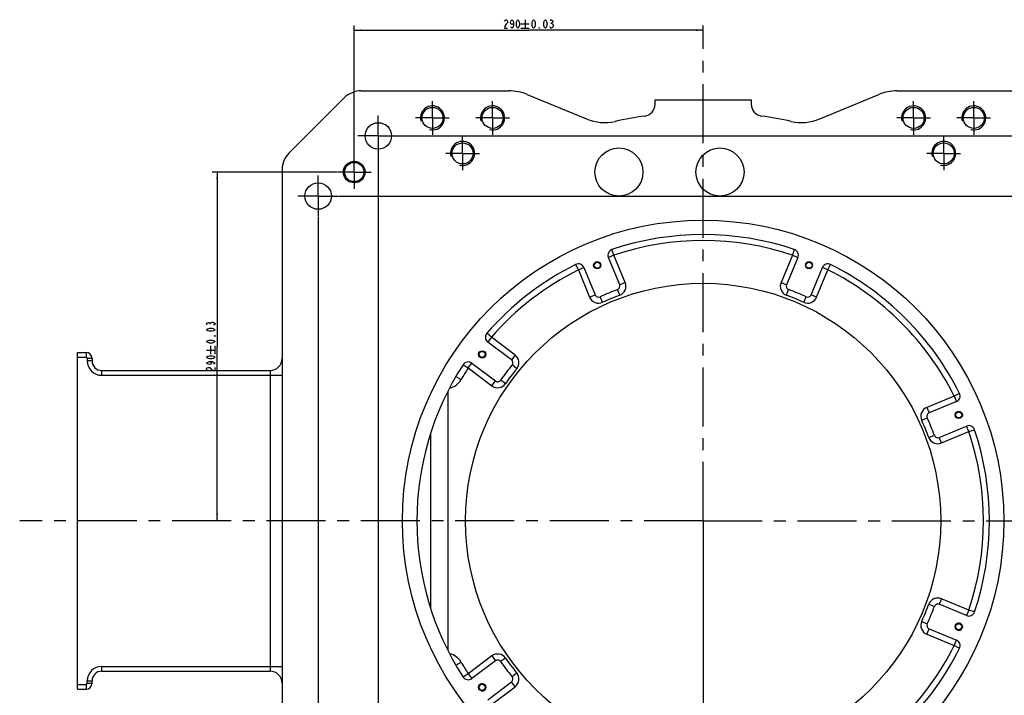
# Model space of a CAD drawing. Header units: millimetres. Extents: x 0 to 3156, y 0 to 2462.
# Tile 5 of 7: x 1148 to 1967, y 795 to 1357. Entities that reach past the tile are written whole.
import ezdxf

# ---------------------------------------------------------------- set-up
doc = ezdxf.new("R2010")
doc.units = ezdxf.units.MM
doc.header["$LTSCALE"] = 130.79
doc.linetypes.add('CENTER', pattern=[0.6, 0.375, -0.075, 0.075, -0.075])
doc.layers.get('0').update_dxf_attribs({"linetype": 'CONTINUOUS'})
for name, color, linetype in [('0100180B0000_DXF_AXIS', 7, 'CONTINUOUS'), ('0100180B0000_DXF_DIMENSION', 7, 'CONTINUOUS'), ('0100180B0000DXF_CONTINUOUS_LINE', 7, 'CONTINUOUS')]:
    doc.layers.add(name, color=color, linetype=linetype)
doc.styles.get("Standard").update_dxf_attribs({"font": 'txt', "width": 0.7})
doc.dimstyles.new('DIMSTYLE_1', dxfattribs={"dimtxt": 7, "dimasz": 6, "dimexe": 2, "dimexo": 0.2, "dimgap": 0.875, "dimtad": 1, "dimdsep": 46, "dimtxsty": 'Standard', "dimblk": '_FILLED', "dimblk1": '_FILLED', "dimblk2": '_FILLED', "dimcen": 0.09, "dimclrt": 5, "dimazin": 2, "dimtp": 0.01, "dimtm": 0.01, "dimtfac": 1, "dimtofl": 0, "dimtmove": 0, "dimatfit": 3, "dimldrblk": '_FILLED', "dimfxl": 1, "dimtolj": 1, "dimarcsym": 0})
doc.dimstyles.new('DIMSTYLE_2', dxfattribs={"dimtxt": 7, "dimasz": 6, "dimexe": 2, "dimexo": 0.2, "dimgap": 0.875, "dimtad": 1, "dimdsep": 46, "dimtxsty": 'Standard', "dimblk": '_FILLED', "dimblk1": '_FILLED', "dimblk2": '_FILLED', "dimcen": 0.09, "dimclrt": 5, "dimazin": 2, "dimtol": 1, "dimtp": 0.03, "dimtm": 0.03, "dimtfac": 1, "dimtofl": 0, "dimtmove": 0, "dimatfit": 3, "dimldrblk": '_FILLED', "dimfxl": 1, "dimtolj": 1, "dimarcsym": 0})
doc.dimstyles.new('DIMSTYLE_3', dxfattribs={"dimtxt": 7, "dimasz": 6, "dimexe": 2, "dimexo": 0.2, "dimgap": 0.875, "dimtad": 1, "dimdsep": 46, "dimtxsty": 'Standard', "dimblk": '_FILLED', "dimblk1": '_FILLED', "dimblk2": '_FILLED', "dimcen": 0.09, "dimclrt": 5, "dimazin": 2, "dimtol": 1, "dimtp": 0.2, "dimtm": 0.2, "dimtfac": 1, "dimtofl": 0, "dimtmove": 0, "dimatfit": 3, "dimldrblk": '_FILLED', "dimfxl": 1, "dimtolj": 1, "dimarcsym": 0})

# ---------------------------------------------------------------- blocks, each defined once
blk = doc.blocks.new('_FILLED')
at = {"color": 0, "linetype": 'ByBlock'}
blk.add_solid([(0, 0), (-1, 0.12), (-1, -0.12)], dxfattribs=at)
blk = doc.blocks.new('*D2')
at = {"layer": '0100180B0000_DXF_DIMENSION', "color": 2, "linetype": 'Continuous'}
for p, q in [((2066.44, 889.65), (2066.44, 474.68)), ((1366.44, 647.93), (1366.44, 474.68)), ((1366.44, 478.68), (1716.44, 478.68)), ((2066.44, 478.68), (1716.44, 478.68))]:
    blk.add_line(p, q, dxfattribs=at)
at = {"layer": '0100180B0000_DXF_DIMENSION', "color": 2, "linetype": 'Continuous', "xscale": 6, "yscale": 6, "zscale": 6, "rotation": 180}
blk.add_blockref('_FILLED', (1366.44, 478.68), dxfattribs=at)
at = {"layer": '0100180B0000_DXF_DIMENSION', "color": 2, "linetype": 'Continuous', "xscale": 6, "yscale": 6, "zscale": 6}
blk.add_blockref('_FILLED', (2066.44, 478.68), dxfattribs=at)
blk = doc.blocks.new('*D4')
at = {"layer": '0100180B0000_DXF_DIMENSION', "color": 2, "linetype": 'Continuous'}
for p, q in [((1412.04, 1230.05), (1308.44, 1230.05)), ((1312.44, 1230.05), (1312.44, 1085.05)), ((1312.44, 940.05), (1312.44, 1085.05))]:
    blk.add_line(p, q, dxfattribs=at)
at = {"layer": '0100180B0000_DXF_DIMENSION', "color": 2, "linetype": 'Continuous', "xscale": 6, "yscale": 6, "zscale": 6}
for p, rotation in [((1312.44, 1230.05), 90), ((1312.44, 940.05), 270)]:
    blk.add_blockref('_FILLED', p, dxfattribs=dict(at, rotation=rotation))
blk = doc.blocks.new('*D5')
at = {"layer": '0100180B0000_DXF_DIMENSION', "color": 2, "linetype": 'Continuous'}
for p, q in [((1413.84, 1210.05), (2118.29, 1210.05)), ((2114.29, 1210.05), (2114.29, 1075.05)), ((2114.29, 940.05), (2114.29, 1075.05)), ((2104.67, 940.05), (2118.29, 940.05))]:
    blk.add_line(p, q, dxfattribs=at)
at = {"layer": '0100180B0000_DXF_DIMENSION', "color": 2, "linetype": 'Continuous', "xscale": 6, "yscale": 6, "zscale": 6}
for p, rotation in [((2114.29, 1210.05), 90), ((2114.29, 940.05), 270)]:
    blk.add_blockref('_FILLED', p, dxfattribs=dict(at, rotation=rotation))
blk = doc.blocks.new('*D8')
at = {"layer": '0100180B0000_DXF_DIMENSION', "color": 2, "linetype": 'Continuous'}
for p, q in [((1463.84, 1260.05), (2205.62, 1260.05)), ((2201.62, 1260.05), (2201.62, 1100.05)), ((2201.62, 940.05), (2201.62, 1100.05)), ((2104.67, 940.05), (2205.62, 940.05))]:
    blk.add_line(p, q, dxfattribs=at)
at = {"layer": '0100180B0000_DXF_DIMENSION', "color": 2, "linetype": 'Continuous', "xscale": 6, "yscale": 6, "zscale": 6}
for p, rotation in [((2201.62, 1260.05), 90), ((2201.62, 940.05), 270)]:
    blk.add_blockref('_FILLED', p, dxfattribs=dict(at, rotation=rotation))
blk = doc.blocks.new('*D10')
at = {"layer": '0100180B0000_DXF_DIMENSION', "color": 2, "linetype": 'Continuous'}
for p, q in [((1446.44, 1242.65), (1446.44, 541.06)), ((1716.44, 939.65), (1716.44, 541.06)), ((1446.44, 545.06), (1581.44, 545.06)), ((1716.44, 545.06), (1581.44, 545.06))]:
    blk.add_line(p, q, dxfattribs=at)
at = {"layer": '0100180B0000_DXF_DIMENSION', "color": 2, "linetype": 'Continuous', "xscale": 6, "yscale": 6, "zscale": 6, "rotation": 180}
blk.add_blockref('_FILLED', (1446.44, 545.06), dxfattribs=at)
at = {"layer": '0100180B0000_DXF_DIMENSION', "color": 2, "linetype": 'Continuous', "xscale": 6, "yscale": 6, "zscale": 6}
blk.add_blockref('_FILLED', (1716.44, 545.06), dxfattribs=at)
blk = doc.blocks.new('*D11')
at = {"layer": '0100180B0000_DXF_DIMENSION', "color": 2, "linetype": 'Continuous'}
for p, q in [((1986.44, 1242.65), (1986.44, 541.06)), ((1716.44, 939.65), (1716.44, 541.06)), ((1716.44, 545.06), (1851.44, 545.06)), ((1986.44, 545.06), (1851.44, 545.06))]:
    blk.add_line(p, q, dxfattribs=at)
at = {"layer": '0100180B0000_DXF_DIMENSION', "color": 2, "linetype": 'Continuous', "xscale": 6, "yscale": 6, "zscale": 6, "rotation": 180}
blk.add_blockref('_FILLED', (1716.44, 545.06), dxfattribs=at)
at = {"layer": '0100180B0000_DXF_DIMENSION', "color": 2, "linetype": 'Continuous', "xscale": 6, "yscale": 6, "zscale": 6}
blk.add_blockref('_FILLED', (1986.44, 545.06), dxfattribs=at)
blk = doc.blocks.new('*D13')
at = {"layer": '0100180B0000_DXF_DIMENSION', "color": 2, "linetype": 'Continuous'}
for p, q in [((2036.44, 1192.65), (2036.44, 495.39)), ((1716.44, 544.41), (1716.44, 495.39)), ((1716.44, 499.39), (1876.44, 499.39)), ((2036.44, 499.39), (1876.44, 499.39))]:
    blk.add_line(p, q, dxfattribs=at)
at = {"layer": '0100180B0000_DXF_DIMENSION', "color": 2, "linetype": 'Continuous', "xscale": 6, "yscale": 6, "zscale": 6, "rotation": 180}
blk.add_blockref('_FILLED', (1716.44, 499.39), dxfattribs=at)
at = {"layer": '0100180B0000_DXF_DIMENSION', "color": 2, "linetype": 'Continuous', "xscale": 6, "yscale": 6, "zscale": 6}
blk.add_blockref('_FILLED', (2036.44, 499.39), dxfattribs=at)
blk = doc.blocks.new('*D14')
at = {"layer": '0100180B0000_DXF_DIMENSION', "color": 2, "linetype": 'Continuous'}
for p, q in [((1396.44, 1192.65), (1396.44, 495.39)), ((1716.44, 544.41), (1716.44, 495.39)), ((1396.44, 499.39), (1556.44, 499.39)), ((1716.44, 499.39), (1556.44, 499.39))]:
    blk.add_line(p, q, dxfattribs=at)
at = {"layer": '0100180B0000_DXF_DIMENSION', "color": 2, "linetype": 'Continuous', "xscale": 6, "yscale": 6, "zscale": 6, "rotation": 180}
blk.add_blockref('_FILLED', (1396.44, 499.39), dxfattribs=at)
at = {"layer": '0100180B0000_DXF_DIMENSION', "color": 2, "linetype": 'Continuous', "xscale": 6, "yscale": 6, "zscale": 6}
blk.add_blockref('_FILLED', (1716.44, 499.39), dxfattribs=at)
blk = doc.blocks.new('*D15')
at = {"layer": '0100180B0000_DXF_DIMENSION', "color": 2, "linetype": 'Continuous'}
for p, q in [((1426.44, 1244.45), (1426.44, 1351.95)), ((1716.44, 1338.84), (1716.44, 1351.95)), ((1426.44, 1347.95), (1571.44, 1347.95)), ((1716.44, 1347.95), (1571.44, 1347.95))]:
    blk.add_line(p, q, dxfattribs=at)
at = {"layer": '0100180B0000_DXF_DIMENSION', "color": 2, "linetype": 'Continuous', "xscale": 6, "yscale": 6, "zscale": 6, "rotation": 180}
blk.add_blockref('_FILLED', (1426.44, 1347.95), dxfattribs=at)
at = {"layer": '0100180B0000_DXF_DIMENSION', "color": 2, "linetype": 'Continuous', "xscale": 6, "yscale": 6, "zscale": 6}
blk.add_blockref('_FILLED', (1716.44, 1347.95), dxfattribs=at)

msp = doc.modelspace()

# ---------------------------------------------------------------- linework, layer by layer
at = {"layer": '0100180B0000_DXF_AXIS', "color": 7, "linetype": 'CENTER'}
for p, q in [((1716.439, 940.049), (1716.439, 1338.444)), ((1491.439, 1275.049), (1491.439, 1289.049)), ((1541.439, 1275.049), (1541.439, 1289.049)), ((1891.439, 1275.049), (1891.439, 1289.049)), ((1941.439, 1275.049), (1941.439, 1289.049)), ((1446.439, 1260.049), (1446.439, 1277.049)), ((1491.439, 1275.049), (1477.439, 1275.049)), ((1491.439, 1275.049), (1491.439, 1261.049)), ((1491.439, 1275.049), (1505.439, 1275.049)), ((1541.439, 1275.049), (1527.439, 1275.049)), ((1541.439, 1275.049), (1541.439, 1261.049)), ((1541.439, 1275.049), (1555.439, 1275.049)), ((1891.439, 1275.049), (1877.439, 1275.049)), ((1891.439, 1275.049), (1891.439, 1261.049)), ((1891.439, 1275.049), (1905.439, 1275.049)), ((1941.439, 1275.049), (1927.439, 1275.049)), ((1941.439, 1275.049), (1941.439, 1261.049)), ((1941.439, 1275.049), (1955.439, 1275.049)), ((1446.439, 1260.049), (1429.439, 1260.049)), ((1446.439, 1260.049), (1446.439, 1243.049)), ((1446.439, 1260.049), (1463.439, 1260.049)), ((1516.439, 1245.549), (1516.439, 1259.549)), ((1916.439, 1245.549), (1916.439, 1259.549)), ((1516.439, 1245.549), (1502.439, 1245.549)), ((1516.439, 1245.549), (1516.439, 1231.549)), ((1516.439, 1245.549), (1530.439, 1245.549)), ((1916.439, 1245.549), (1902.439, 1245.549)), ((1916.439, 1245.549), (1916.439, 1231.549)), ((1916.439, 1245.549), (1930.439, 1245.549)), ((1426.439, 1230.049), (1426.439, 1244.049)), ((1426.439, 1230.049), (1412.439, 1230.049)), ((1426.439, 1230.049), (1426.439, 1216.049)), ((1426.439, 1230.049), (1440.439, 1230.049)), ((1396.439, 1210.049), (1396.439, 1227.049)), ((1396.439, 1210.049), (1379.439, 1210.049)), ((1396.439, 1210.049), (1396.439, 1193.049)), ((1396.439, 1210.049), (1413.439, 1210.049)), ((1716.439, 940.049), (1148.31, 940.049)), ((1716.439, 940.049), (2104.273, 940.049)), ((1716.439, 940.049), (1716.439, 544.814))]:
    msp.add_line(p, q, dxfattribs=at)
at = {"layer": '0100180B0000_DXF_DIMENSION', "color": 5, "linetype": 'Continuous'}
for p, q in [((1564.905, 1353.203), (1571.905, 1353.203)), ((1568.406, 1356.703), (1568.406, 1349.703)), ((1589.916, 1353.787), (1590.528, 1353.787)), ((1564.905, 1349.703), (1571.905, 1349.703)), ((1306.611, 1103.526), (1306.611, 1104.138)), ((1303.694, 1082.015), (1310.694, 1082.015)), ((1307.194, 1078.515), (1307.194, 1085.515)), ((1310.694, 1078.515), (1310.694, 1085.515))]:
    msp.add_line(p, q, dxfattribs=at)
for points in [[(1551.43, 1355.537), (1551.737, 1356.12), (1552.349, 1356.703), (1552.962, 1356.703), (1553.574, 1356.12), (1553.88, 1355.537), (1553.88, 1354.37), (1553.574, 1353.787)], [(1553.574, 1353.787), (1552.349, 1352.62), (1551.737, 1351.453), (1551.43, 1349.703), (1553.88, 1349.703)], [(1558.78, 1354.37), (1558.474, 1353.203), (1557.555, 1352.62), (1556.637, 1353.203), (1556.33, 1354.37), (1556.637, 1355.537), (1556.943, 1356.12), (1557.555, 1356.703), (1558.168, 1356.12), (1558.474, 1355.537), (1558.78, 1354.37), (1558.78, 1352.037), (1558.474, 1350.87), (1558.168, 1350.287), (1557.555, 1349.703), (1556.943, 1350.287), (1556.637, 1350.87)], [(1562.455, 1349.703), (1561.843, 1350.287), (1561.537, 1350.87), (1561.23, 1352.037), (1561.23, 1354.37), (1561.537, 1355.537), (1561.843, 1356.12), (1562.455, 1356.703), (1563.068, 1356.12), (1563.374, 1355.537), (1563.68, 1354.37), (1563.68, 1352.037), (1563.374, 1350.87), (1563.068, 1350.287), (1562.455, 1349.703)], [(1575.522, 1349.703), (1574.91, 1350.287), (1574.603, 1350.87), (1574.297, 1352.037), (1574.297, 1354.37), (1574.603, 1355.537), (1574.91, 1356.12), (1575.522, 1356.703), (1576.135, 1356.12), (1576.441, 1355.537), (1576.747, 1354.37), (1576.747, 1352.037), (1576.441, 1350.87), (1576.135, 1350.287), (1575.522, 1349.703)], [(1585.322, 1349.703), (1584.71, 1350.287), (1584.403, 1350.87), (1584.097, 1352.037), (1584.097, 1354.37), (1584.403, 1355.537), (1584.71, 1356.12), (1585.322, 1356.703), (1585.935, 1356.12), (1586.241, 1355.537), (1586.547, 1354.37), (1586.547, 1352.037), (1586.241, 1350.87), (1585.935, 1350.287), (1585.322, 1349.703)], [(1591.753, 1351.453), (1591.141, 1350.287), (1590.528, 1349.703), (1589.916, 1349.703), (1589.303, 1350.287), (1588.997, 1350.87)], [(1589.303, 1356.12), (1589.916, 1356.703), (1590.528, 1356.703), (1591.141, 1356.12), (1591.447, 1355.537), (1591.447, 1354.953), (1591.141, 1354.37), (1590.528, 1353.787), (1591.141, 1353.203)], [(1591.141, 1353.203), (1591.753, 1352.037), (1591.753, 1351.453)], [(1580.422, 1349.703), (1580.116, 1349.703), (1580.116, 1350.287), (1580.422, 1349.703)], [(1304.278, 1102.913), (1303.694, 1103.526), (1303.694, 1104.138), (1304.278, 1104.751), (1304.861, 1105.057), (1305.444, 1105.057), (1306.028, 1104.751), (1306.611, 1104.138), (1307.194, 1104.751)], [(1307.194, 1104.751), (1308.361, 1105.363), (1308.944, 1105.363)], [(1308.944, 1105.363), (1310.111, 1104.751), (1310.694, 1104.138), (1310.694, 1103.526), (1310.111, 1102.913), (1309.528, 1102.607)], [(1310.694, 1098.932), (1310.111, 1098.32), (1309.528, 1098.013), (1308.361, 1097.707), (1306.028, 1097.707), (1304.861, 1098.013), (1304.278, 1098.32), (1303.694, 1098.932), (1304.278, 1099.545), (1304.861, 1099.851), (1306.028, 1100.157), (1308.361, 1100.157), (1309.528, 1099.851), (1310.111, 1099.545), (1310.694, 1098.932)], [(1310.694, 1089.132), (1310.111, 1088.52), (1309.528, 1088.213), (1308.361, 1087.907), (1306.028, 1087.907), (1304.861, 1088.213), (1304.278, 1088.52), (1303.694, 1089.132), (1304.278, 1089.745), (1304.861, 1090.051), (1306.028, 1090.357), (1308.361, 1090.357), (1309.528, 1090.051), (1310.111, 1089.745), (1310.694, 1089.132)], [(1310.694, 1094.032), (1310.694, 1093.726), (1310.111, 1093.726), (1310.694, 1094.032)], [(1310.694, 1076.065), (1310.111, 1075.453), (1309.528, 1075.147), (1308.361, 1074.84), (1306.028, 1074.84), (1304.861, 1075.147), (1304.278, 1075.453), (1303.694, 1076.065), (1304.278, 1076.678), (1304.861, 1076.984), (1306.028, 1077.29), (1308.361, 1077.29), (1309.528, 1076.984), (1310.111, 1076.678), (1310.694, 1076.065)], [(1306.028, 1072.39), (1307.194, 1072.084), (1307.778, 1071.165), (1307.194, 1070.247), (1306.028, 1069.94), (1304.861, 1070.247), (1304.278, 1070.553), (1303.694, 1071.165), (1304.278, 1071.778), (1304.861, 1072.084), (1306.028, 1072.39), (1308.361, 1072.39), (1309.528, 1072.084), (1310.111, 1071.778), (1310.694, 1071.165), (1310.111, 1070.553), (1309.528, 1070.247)], [(1304.861, 1065.04), (1304.278, 1065.347), (1303.694, 1065.959), (1303.694, 1066.572), (1304.278, 1067.184), (1304.861, 1067.49), (1306.028, 1067.49), (1306.611, 1067.184)], [(1306.611, 1067.184), (1307.778, 1065.959), (1308.944, 1065.347), (1310.694, 1065.04), (1310.694, 1067.49)]]:
    msp.add_lwpolyline(points, dxfattribs=at)
at = {"layer": '0100180B0000DXF_CONTINUOUS_LINE', "color": 7, "linetype": 'Continuous'}
for p, q in [((1432.223, 1297.549), (1555.002, 1297.549)), ((1570.274, 1294.519), (1619.476, 1274.194)), ((1813.402, 1274.194), (1862.604, 1294.519)), ((1877.875, 1297.549), (2000.655, 1297.549)), ((1372.297, 1245.907), (1418.081, 1291.691)), ((1676.439, 1286.459), (1676.439, 1290.049)), ((1676.439, 1290.049), (1756.439, 1290.049)), ((1756.439, 1290.049), (1756.439, 1286.459)), ((1366.439, 1231.764), (1366.439, 648.333)), ((1647.062, 1136.283), (1637.647, 1159.014)), ((1795.231, 1159.014), (1785.815, 1136.283)), ((1617.321, 1150.595), (1626.737, 1127.864)), ((1806.141, 1127.864), (1815.556, 1150.595)), ((1557.066, 1073.919), (1537.416, 1088.726)), ((1196.439, 800.049), (1196.439, 1080.049)), ((1196.439, 1080.049), (1203.439, 1080.049)), ((1208.439, 1075.049), (1208.439, 1073.049)), ((1216.439, 1065.049), (1356.439, 1065.049)), ((1524.176, 1071.156), (1543.826, 1056.349)), ((1926.985, 1039.166), (1904.254, 1029.751)), ((1912.673, 1009.425), (1935.404, 1018.841)), ((1935.404, 861.257), (1912.673, 870.672)), ((1904.254, 850.347), (1926.985, 840.931)), ((1543.826, 823.749), (1524.176, 808.942)), ((1216.439, 815.049), (1356.439, 815.049)), ((1208.439, 805.049), (1208.439, 807.049)), ((1537.416, 791.372), (1557.066, 806.179)), ((1196.439, 800.049), (1203.439, 800.049))]:
    msp.add_line(p, q, dxfattribs=at)
at = {"layer": '0100180B0000DXF_CONTINUOUS_LINE', "color": 9, "linetype": 'Continuous'}
for p, q in [((1642.266, 1160.927), (1640.674, 1165.667)), ((1792.203, 1165.667), (1790.612, 1160.927)), ((1642.266, 1160.927), (1637.647, 1159.014)), ((1651.682, 1138.196), (1642.266, 1160.927)), ((1790.612, 1160.927), (1781.196, 1138.196)), ((1790.612, 1160.927), (1795.231, 1159.014)), ((1610.476, 1153.159), (1612.702, 1148.682)), ((1612.702, 1148.682), (1617.321, 1150.595)), ((1612.702, 1148.682), (1622.117, 1125.95)), ((1810.76, 1125.95), (1820.176, 1148.682)), ((1820.176, 1148.682), (1815.556, 1150.595)), ((1820.176, 1148.682), (1822.402, 1153.159)), ((1651.682, 1138.196), (1647.062, 1136.283)), ((1781.196, 1138.196), (1785.815, 1136.283)), ((1647.066, 1127.632), (1645.331, 1132.321)), ((1785.812, 1127.632), (1787.546, 1132.321)), ((1622.117, 1125.95), (1626.737, 1127.864)), ((1632.852, 1121.744), (1630.762, 1126.287)), ((1800.026, 1121.744), (1802.115, 1126.287)), ((1810.76, 1125.95), (1806.141, 1127.864)), ((1540.425, 1092.719), (1536.648, 1095.995)), ((1540.425, 1092.719), (1537.416, 1088.726)), ((1560.075, 1077.912), (1540.425, 1092.719)), ((1196.439, 1076.049), (1203.439, 1076.049)), ((1203.439, 1080.049), (1203.439, 1076.049)), ((1204.439, 1075.049), (1204.439, 1073.049)), ((1208.439, 1075.049), (1204.439, 1075.049)), ((1208.439, 1073.049), (1204.439, 1073.049)), ((1560.075, 1077.912), (1557.066, 1073.919)), ((1216.439, 1065.049), (1216.439, 1061.049)), ((1356.439, 1065.049), (1356.439, 815.049)), ((1516.977, 1069.89), (1521.167, 1067.162)), ((1521.167, 1067.162), (1524.176, 1071.156)), ((1521.167, 1067.162), (1540.817, 1052.355)), ((1561.459, 1066.466), (1557.585, 1069.626)), ((1216.439, 1061.049), (1366.439, 1061.049)), ((1510.932, 1059.979), (1515.2, 1057.488)), ((1540.817, 1052.355), (1543.826, 1056.349)), ((1552.201, 1054.179), (1548.095, 1057.033)), ((1504.081, 1047.486), (1504.081, 832.699)), ((1925.072, 1043.785), (1902.341, 1034.37)), ((1929.549, 1046.012), (1925.072, 1043.785)), ((1925.072, 1043.785), (1926.985, 1039.166)), ((1902.341, 1034.37), (1904.254, 1029.751)), ((1898.134, 1023.635), (1902.677, 1025.725)), ((1937.318, 1014.221), (1935.404, 1018.841)), ((1937.318, 1014.221), (1942.057, 1015.813)), ((1489.939, 1012.866), (1489.939, 867.232)), ((1904.022, 1009.422), (1908.711, 1011.156)), ((1914.587, 1004.806), (1912.673, 1009.425)), ((1914.587, 1004.806), (1937.318, 1014.221)), ((1904.022, 870.675), (1908.711, 868.941)), ((1914.587, 875.291), (1912.673, 870.672)), ((1937.318, 865.876), (1914.587, 875.291)), ((1937.318, 865.876), (1935.404, 861.257)), ((1942.057, 864.284), (1937.318, 865.876)), ((1898.134, 856.462), (1902.677, 854.372)), ((1902.341, 845.727), (1904.254, 850.347)), ((1902.341, 845.727), (1925.072, 836.312)), ((1925.072, 836.312), (1926.985, 840.931)), ((1925.072, 836.312), (1929.549, 834.086)), ((1540.817, 827.742), (1521.167, 812.935)), ((1540.817, 827.742), (1543.826, 823.749)), ((1216.439, 819.049), (1216.439, 815.049)), ((1216.439, 819.049), (1366.439, 819.049)), ((1510.932, 820.118), (1515.2, 822.609)), ((1552.201, 825.918), (1548.095, 823.065)), ((1521.167, 812.935), (1516.977, 810.207)), ((1521.167, 812.935), (1524.176, 808.942)), ((1561.459, 813.631), (1557.585, 810.471)), ((1196.439, 804.049), (1203.439, 804.049)), ((1203.439, 804.049), (1203.439, 800.049)), ((1204.439, 805.049), (1204.439, 807.049)), ((1204.439, 807.049), (1208.439, 807.049)), ((1204.439, 805.049), (1208.439, 805.049)), ((1540.425, 787.379), (1560.075, 802.186)), ((1560.075, 802.186), (1557.066, 806.179))]:
    msp.add_line(p, q, dxfattribs=at)
at = {"layer": '0100180B0000DXF_CONTINUOUS_LINE', "color": 7, "linetype": 'Continuous'}
for centre, radius in [((1491.439, 1275.049), 8.75), ((1541.439, 1275.049), 8.75), ((1891.439, 1275.049), 8.75), ((1941.439, 1275.049), 8.75), ((1446.439, 1260.049), 11), ((1516.439, 1245.549), 8.75), ((1916.439, 1245.549), 8.75), ((1646.439, 1230.049), 20), ((1730.439, 1230.049), 20), ((1426.439, 1230.049), 9), ((1426.439, 1230.049), 8), ((1396.439, 1210.049), 11), ((1716.439, 940.049), 250), ((1628.422, 1152.541), 3), ((1628.422, 1152.541), 2.5), ((1804.456, 1152.541), 3), ((1804.456, 1152.541), 2.5), ((1716.439, 940.049), 197.5), ((1532.753, 1078.466), 3), ((1532.753, 1078.466), 2.5), ((1928.931, 1028.066), 3), ((1928.931, 1028.066), 2.5), ((1928.931, 852.031), 3), ((1928.931, 852.031), 2.5), ((1532.753, 801.631), 3), ((1532.753, 801.631), 2.5)]:
    msp.add_circle(centre, radius, dxfattribs=at)
for centre, radius, start, end in [((1432.223, 1277.549), 20, 90, 135), ((1555.002, 1257.549), 40, 67.555148, 90), ((1877.875, 1257.549), 40, 90, 112.444852), ((1666.439, 1286.459), 10, 278.213211, 360), ((1766.439, 1286.459), 10, 180, 261.786789), ((1634.748, 1311.164), 40, 247.555148, 282.414183), ((1716.439, 940.049), 340, 98.213211, 102.414183), ((1716.439, 940.049), 340, 77.585817, 81.786789), ((1798.13, 1311.164), 40, 257.585817, 292.444852), ((1386.439, 1231.764), 20, 135, 180), ((1716.439, 940.049), 238, 71.437573, 108.562427), ((1642.266, 1160.927), 5, 108.562427, 202.5), ((1790.612, 1160.927), 5, 337.5, 71.437573), ((1716.439, 940.049), 238, 116.437573, 139.062427), ((1612.702, 1148.682), 5, 22.5, 116.437573), ((1820.176, 1148.682), 5, 63.562427, 157.5), ((1716.439, 940.049), 238, 26.437573, 63.562427), ((1716.439, 940.049), 205, 110.295772, 114.704228), ((1644.291, 1135.135), 3, 290.295772, 22.5), ((1788.587, 1135.135), 3, 157.5, 249.704228), ((1716.439, 940.049), 205, 65.295772, 69.704228), ((1629.509, 1129.012), 3, 202.5, 294.704228), ((1803.369, 1129.012), 3, 245.295772, 337.5), ((1540.425, 1092.719), 5, 139.062427, 233), ((1203.439, 1075.049), 5, 0, 90), ((1216.439, 1073.049), 8, 180.000001, 270), ((1356.439, 1075.049), 10, 270, 360), ((1555.26, 1071.523), 3, 320.795772, 53), ((1716.439, 940.049), 238, 146.937573, 213.062427), ((1521.167, 1067.162), 5, 53, 146.937573), ((1716.439, 940.049), 205, 140.795772, 145.204228), ((1545.631, 1058.744), 3, 233, 325.204228), ((1925.072, 1043.785), 5, 292.5, 26.437573), ((1905.402, 1026.979), 3, 112.5, 204.704228), ((1716.439, 940.049), 205, 20.295772, 24.704228), ((1937.318, 1014.221), 5, 18.562427, 112.5), ((1716.439, 940.049), 238, 341.437573, 18.562427), ((1911.525, 1012.197), 3, 200.295772, 292.5), ((1716.439, 940.049), 205, 335.295772, 339.704228), ((1911.525, 867.9), 3, 67.5, 159.704228), ((1937.318, 865.876), 5, 247.5, 341.437573), ((1905.402, 853.118), 3, 155.295772, 247.5), ((1925.072, 836.312), 5, 333.562427, 67.5), ((1716.439, 940.049), 238, 296.437573, 333.562427), ((1545.631, 821.353), 3, 34.795772, 127), ((1716.439, 940.049), 205, 214.795772, 219.204228), ((1216.439, 807.049), 8, 90, 180), ((1356.439, 805.049), 10, 0, 90), ((1555.26, 808.575), 3, 307, 39.204228), ((1203.439, 805.049), 5, 270, 360), ((1521.167, 812.935), 5, 213.062427, 307)]:
    msp.add_arc(centre, radius, start, end, dxfattribs=at)
at = {"layer": '0100180B0000DXF_CONTINUOUS_LINE', "color": 2, "linetype": 'Continuous'}
for centre, radius, start, end in [((1491.439, 1275.049), 10, 255, 195), ((1541.439, 1275.049), 10, 255, 195), ((1891.439, 1275.049), 10, 255, 195), ((1941.439, 1275.049), 10, 255, 195), ((1516.439, 1245.549), 10, 255, 195), ((1916.439, 1245.549), 10, 255, 195), ((1216.129, 1072.967), 7.679, 195.006142, 198.1645), ((1216.472, 1073.075), 8.042, 216.030037, 221.606698), ((1928.931, 852.031), 3, 255, 195), ((1532.753, 801.631), 3, 255, 195)]:
    msp.add_arc(centre, radius, start, end, dxfattribs=at)
at = {"layer": '0100180B0000DXF_CONTINUOUS_LINE', "color": 9, "linetype": 'Continuous'}
for centre, radius, start, end in [((1716.439, 940.049), 233, 71.437573, 108.562427), ((1716.439, 940.049), 233, 116.437573, 139.062427), ((1716.439, 940.049), 233, 26.437573, 63.562427), ((1644.291, 1135.135), 8, 290.295772, 22.5), ((1788.587, 1135.135), 8, 157.5, 249.704228), ((1629.509, 1129.012), 8, 202.5, 294.704228), ((1716.439, 940.049), 200, 110.295772, 114.704228), ((1716.439, 940.049), 200, 65.295772, 69.704228), ((1803.369, 1129.012), 8, 245.295772, 337.5), ((1203.439, 1075.049), 1, 0, 90), ((1216.439, 1073.049), 12, 180, 270), ((1555.26, 1071.523), 8, 320.795772, 53), ((1716.439, 940.049), 233, 146.937573, 149.732867), ((1716.439, 940.049), 200, 140.795772, 145.204228), ((1502.245, 1065.049), 15, 283.237694, 329.732867), ((1545.631, 1058.744), 8, 233, 325.204228), ((1905.402, 1026.979), 8, 112.5, 204.704228), ((1716.439, 940.049), 200, 20.295772, 24.704228), ((1911.525, 1012.197), 8, 200.295772, 292.5), ((1716.439, 940.049), 233, 341.437573, 18.562427), ((1911.525, 867.9), 8, 67.5, 159.704228), ((1716.439, 940.049), 200, 335.295772, 339.704228), ((1905.402, 853.118), 8, 155.295772, 247.5), ((1716.439, 940.049), 233, 296.437573, 333.562427), ((1502.245, 815.049), 15, 30.267133, 76.294963), ((1545.631, 821.353), 8, 34.795772, 127), ((1216.439, 807.049), 12, 90, 180), ((1716.439, 940.049), 233, 210.267133, 213.062427), ((1716.439, 940.049), 200, 214.795772, 219.204228), ((1555.26, 808.575), 8, 307, 39.204228), ((1203.439, 805.049), 1, 270, 360)]:
    msp.add_arc(centre, radius, start, end, dxfattribs=at)
at = {"layer": '0100180B0000DXF_CONTINUOUS_LINE', "color": 2, "linetype": 'Continuous'}
for points, knots in [([(1208.832, 1070.573), (1208.939, 1070.245), (1209.152, 1069.71), (1209.409, 1069.224), (1209.51, 1069.05)], [0, 0, 0, 0, 0.6219195, 1, 1, 1, 1]), ([(1208.712, 809.121), (1208.606, 808.726), (1208.474, 807.981), (1208.436, 807.222), (1208.439, 807.049), (1208.439, 807.049)], [0, 0, 0, 0, 0.3345882, 0.6672941, 1, 1, 1, 1])]:
    msp.add_open_spline(points, degree=3, knots=knots, dxfattribs=at)

# ---------------------------------------------------------------- dimensions: what is measured, and where the dimension line sits
at = {"layer": '0100180B0000_DXF_DIMENSION', "color": 2, "linetype": 'Continuous'}
for base, p1, p2, dimstyle, picture, middle in [((1716.439, 1347.953), (1426.439, 1244.249), (1716.439, 1338.644), 'DIMSTYLE_2', '*D15', (1550.205, 1347.953)), ((1716.439, 545.058), (1446.439, 1242.849), (1716.439, 939.849), 'DIMSTYLE_3', '*D10', (1562.655, 545.058)), ((1986.439, 545.058), (1716.439, 939.849), (1986.439, 1242.849), 'DIMSTYLE_3', '*D11', (1827.29, 545.058)), ((1716.439, 499.388), (1396.439, 1192.849), (1716.439, 544.614), 'DIMSTYLE_3', '*D14', (1537.655, 499.388)), ((2066.439, 478.678), (1366.439, 648.133), (2066.439, 889.849), 'DIMSTYLE_1', '*D2', (1704.116, 478.678))]:
    dim = msp.add_linear_dim(base=base, p1=p1, p2=p2, dimstyle=dimstyle, dxfattribs=at)
    dim.commit()
    dim.dimension.update_dxf_attribs({"geometry": picture, "text_midpoint": middle, "dimtype": 160})
for base, p1, p2, angle, dimstyle, picture, middle in [((2201.615, 940.049), (1463.639, 1260.049), (2104.473, 940.049), 270, 'DIMSTYLE_3', '*D8', (2201.615, 1064.086)), ((1312.444, 1230.049), (1148.31, 940.049), (1412.239, 1230.049), 90, 'DIMSTYLE_2', '*D4', (1312.444, 1063.815)), ((2114.294, 940.049), (1413.639, 1210.049), (2104.473, 940.049), 270, 'DIMSTYLE_3', '*D5', (2114.294, 1056.265)), ((1716.439, 499.388), (2036.439, 1192.849), (1716.439, 544.614), 180, 'DIMSTYLE_3', '*D13', (1857.655, 499.388))]:
    dim = msp.add_linear_dim(base=base, p1=p1, p2=p2, angle=angle, dimstyle=dimstyle, dxfattribs=at)
    dim.commit()
    dim.dimension.update_dxf_attribs({"geometry": picture, "text_midpoint": middle, "dimtype": 160})

doc.saveas('drawing.dxf')
